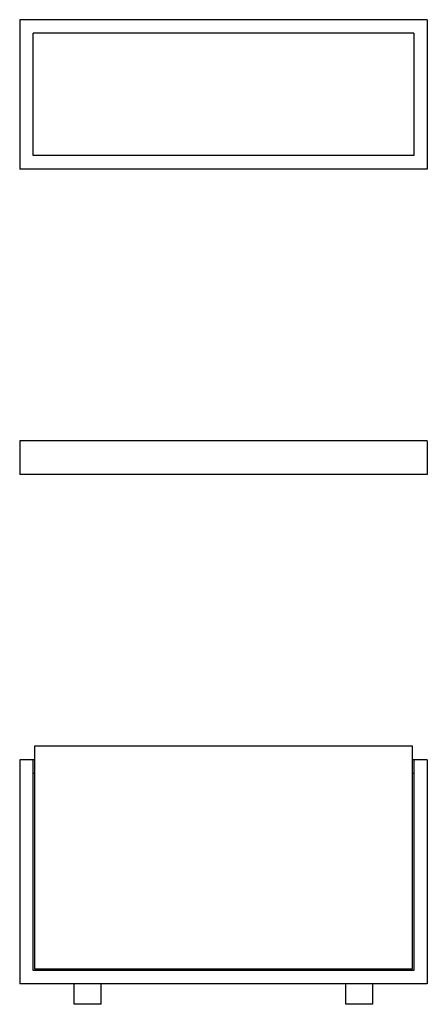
# Model space of a CAD drawing. Header units: millimetres. Extents: x -0.3 to 0.3, y 0 to 1.45.
import ezdxf

# ---------------------------------------------------------------- set-up
doc = ezdxf.new("R2010")
doc.units = ezdxf.units.MM
doc.layers.add('BLOCKS', color=3, linetype='Continuous')

msp = doc.modelspace()

# ---------------------------------------------------------------- linework, layer by layer
at = {"layer": 'BLOCKS', "linetype": 'Continuous'}
for p, q in [((0.3, 1.45), (-0.3, 1.45)), ((-0.3, 1.45), (-0.3, 1.23)), ((0.3, 1.45), (0.3, 1.23)), ((0.28, 1.43), (-0.28, 1.43)), ((-0.28, 1.25), (-0.28, 1.43)), ((0.28, 1.43), (0.28, 1.25)), ((0.28, 1.25), (-0.28, 1.25)), ((0.3, 1.23), (-0.3, 1.23)), ((0.3, 0.83), (-0.3, 0.83)), ((-0.3, 0.83), (-0.3, 0.78)), ((0.3, 0.83), (0.3, 0.78)), ((0.3, 0.78), (-0.3, 0.78)), ((-0.278, 0.38), (-0.278, 0.052)), ((0.278, 0.38), (-0.278, 0.38)), ((0.278, 0.052), (0.278, 0.38)), ((-0.3, 0.36), (-0.3, 0.03)), ((-0.28, 0.36), (-0.3, 0.36)), ((-0.28, 0.05), (-0.28, 0.36)), ((-0.278, 0.36), (-0.28, 0.36)), ((0.28, 0.36), (0.278, 0.36)), ((0.28, 0.36), (0.28, 0.05)), ((0.3, 0.36), (0.28, 0.36)), ((0.3, 0.36), (0.3, 0.03)), ((-0.278, 0.34), (-0.28, 0.34)), ((0.28, 0.34), (0.278, 0.34)), ((0.28, 0.05), (-0.28, 0.05)), ((-0.278, 0.052), (0.278, 0.052)), ((0.3, 0.03), (-0.3, 0.03)), ((-0.22, 0), (-0.22, 0.03)), ((-0.18, 0), (-0.18, 0.03)), ((0.18, 0), (0.18, 0.03)), ((0.22, 0), (0.22, 0.03)), ((-0.18, 0), (-0.22, 0)), ((0.22, 0), (0.18, 0))]:
    msp.add_line(p, q, dxfattribs=at)

doc.saveas('drawing.dxf')
